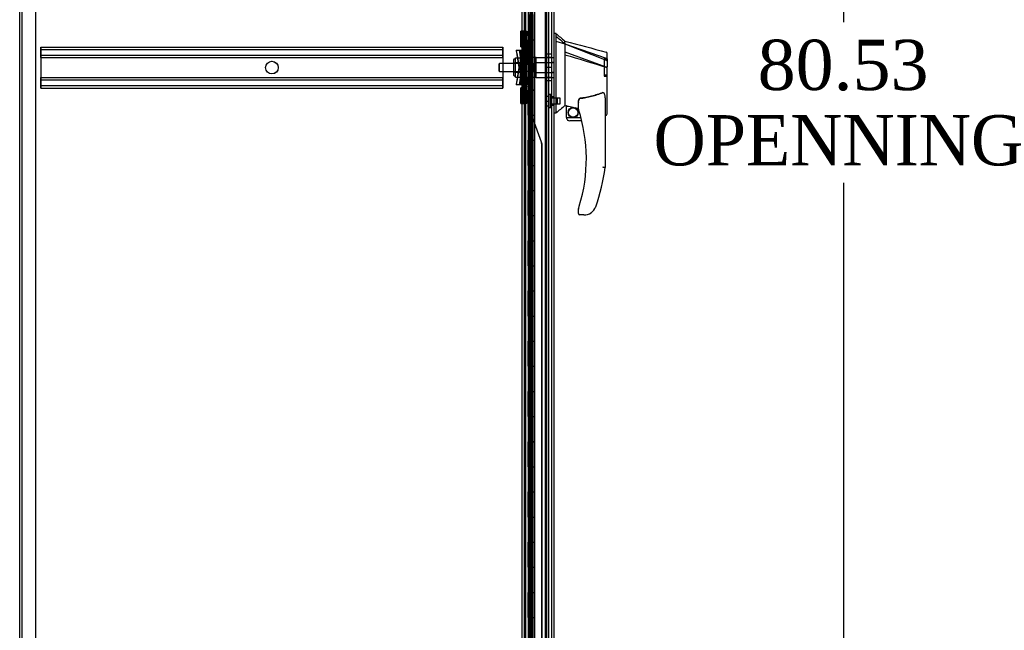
# Model space of a CAD drawing. Header units: inches. Extents: x 1 to 359, y -2 to 239.
# Tile 2 of 53: x 27 to 66, y 82 to 107. Entities that reach past the tile are written whole.
import ezdxf
from ezdxf.enums import TextEntityAlignment as Align
from ezdxf.lldxf.tags import DXFTag

# ---------------------------------------------------------------- set-up
doc = ezdxf.new("R2010")
doc.units = ezdxf.units.IN
doc.header["$MEASUREMENT"] = 0
for name, color, linetype in [('COM53964-3', 7, 'Continuous'), ('COM54746-78', 7, 'Continuous'), ('COM70220', 7, 'Continuous'), ('COM70739-10', 7, 'Continuous'), ('COM70838', 7, 'Continuous'), ('COM70839-6', 7, 'Continuous'), ('COM71195-9', 7, 'Continuous'), ('COM71300-4', 7, 'Continuous'), ('Default', 7, 'Continuous'), ('HAN13068', 7, 'Continuous'), ('HAN13068_NUT', 7, 'Continuous'), ('HAN13068_SCREW', 7, 'Continuous'), ('HAN_NUT', 7, 'Continuous'), ('RVT19000', 7, 'Continuous'), ('SPC87322', 7, 'Continuous')]:
    doc.layers.add(name, color=color, linetype=linetype)
doc.styles.add('SEACAD_Times_New_Roman', font='times.ttf')
tags = doc.linetypes.add('HIDDEN2', pattern=[0.1875, 0.125, -0.0625]).pattern_tags.tags
tags[6:7] = [DXFTag(74, 4), DXFTag(75, 0), DXFTag(340, '0'), DXFTag(46, 0.0), DXFTag(50, 0.0), DXFTag(44, 0.0), DXFTag(45, 0.0)]
tags[4:5] = [DXFTag(74, 4), DXFTag(75, 0), DXFTag(340, '0'), DXFTag(46, 0.0), DXFTag(50, 0.0), DXFTag(44, 0.0), DXFTag(45, 0.0)]
doc.dimstyles.new('HAMMOND_(STH_-_540x360)', dxfattribs={"dimtxt": 2, "dimasz": 2.5, "dimexe": 1, "dimexo": 1, "dimgap": 0.5, "dimtad": 0, "dimtih": 1, "dimtoh": 1, "dimzin": 0, "dimdsep": 46, "dimtxsty": 'SEACAD_Times_New_Roman', "dimblk1": '_SE_FILLED', "dimblk2": '_SE_FILLED', "dimsah": 1, "dimcen": 1, "dimadec": 0, "dimazin": 0, "dimtfac": 0.8, "dimtofl": 0, "dimtmove": 0, "dimatfit": 3, "dimfxl": 1, "dimtolj": 1, "dimtzin": 0, "dimarcsym": 0})

# ---------------------------------------------------------------- blocks, each defined once
blk = doc.blocks.new('SE1')
at = {"layer": 'COM53964-3', "color": 7, "linetype": 'HIDDEN2'}
for p, q in [((27.363, 105.602), (27.363, 105.464)), ((27.363, 105.602), (45.738, 105.602)), ((27.363, 105.507), (45.738, 105.507)), ((27.363, 105.464), (27.363, 104.115)), ((27.364, 105.464), (27.364, 105.602)), ((27.364, 105.326), (27.364, 105.464)), ((45.738, 105.602), (45.738, 105.464)), ((45.739, 105.602), (45.738, 105.602)), ((45.739, 105.507), (45.738, 105.507)), ((45.738, 105.464), (45.738, 104.115)), ((45.739, 105.464), (45.739, 105.602)), ((45.739, 105.326), (45.739, 105.464)), ((27.363, 105.283), (45.738, 105.283)), ((27.363, 105.188), (45.738, 105.188)), ((27.364, 105.188), (27.364, 105.326)), ((27.364, 105.188), (27.364, 104.391)), ((45.739, 105.283), (45.738, 105.283)), ((45.739, 105.188), (45.738, 105.188)), ((45.739, 105.188), (45.739, 105.326)), ((45.739, 105.188), (45.739, 104.391)), ((27.363, 104.391), (45.738, 104.391)), ((27.363, 104.296), (45.738, 104.296)), ((27.364, 104.253), (27.364, 104.391)), ((27.364, 104.115), (27.364, 104.253)), ((45.739, 104.391), (45.738, 104.391)), ((45.739, 104.296), (45.738, 104.296)), ((45.739, 104.253), (45.739, 104.391)), ((45.739, 104.115), (45.739, 104.253)), ((27.363, 104.115), (27.363, 103.977)), ((27.363, 104.072), (45.738, 104.072)), ((27.363, 103.977), (45.738, 103.977)), ((27.364, 103.977), (27.364, 104.115)), ((45.738, 104.115), (45.738, 103.977)), ((45.739, 104.072), (45.738, 104.072)), ((45.739, 103.977), (45.738, 103.977)), ((45.739, 103.977), (45.739, 104.115))]:
    blk.add_line(p, q, dxfattribs=at)
for centre in [(36.55, 104.789), (36.551, 104.789)]:
    blk.add_circle(centre, 0.25, dxfattribs=at)
at = {"layer": 'COM54746-78', "color": 7, "linetype": 'HIDDEN2'}
for p, q in [((46.643, 65.897), (46.643, 143.897)), ((46.829, 143.897), (46.829, 66.897)), ((46.929, 66.897), (46.929, 143.897)), ((47.483, 65.897), (47.483, 143.897)), ((46.744, 106.897), (46.744, 105.897)), ((46.748, 106.897), (46.748, 105.897)), ((46.753, 105.897), (46.753, 106.897)), ((46.762, 106.897), (46.762, 105.898)), ((46.824, 106.897), (46.824, 105.898)), ((46.837, 105.897), (46.837, 106.897)), ((46.879, 105.897), (46.879, 106.897)), ((46.884, 106.897), (46.884, 105.898)), ((46.889, 106.897), (46.889, 105.898)), ((46.934, 105.897), (46.934, 106.897)), ((46.744, 105.897), (46.748, 105.897)), ((46.744, 105.897), (46.744, 104.897)), ((46.762, 105.898), (46.762, 105.897)), ((46.762, 105.896), (46.889, 105.896)), ((46.792, 105.897), (46.792, 104.897)), ((46.824, 105.898), (46.824, 104.897)), ((46.837, 105.897), (46.837, 104.897)), ((46.879, 105.897), (46.879, 104.897)), ((46.884, 104.897), (46.884, 105.898)), ((46.889, 104.897), (46.889, 105.898)), ((46.934, 105.896), (46.889, 105.896)), ((46.934, 104.897), (46.934, 105.898)), ((46.934, 105.896), (46.996, 105.896)), ((46.643, 105.049), (46.581, 105.049)), ((46.581, 104.745), (46.643, 104.745)), ((46.744, 104.897), (46.744, 103.897)), ((46.744, 104.897), (46.748, 104.897)), ((46.748, 104.897), (46.748, 103.897)), ((46.753, 103.897), (46.753, 104.897)), ((46.762, 104.897), (46.762, 103.898)), ((46.824, 104.897), (46.824, 103.898)), ((46.837, 103.897), (46.837, 104.897)), ((46.879, 103.897), (46.879, 104.897)), ((46.884, 104.897), (46.884, 103.898)), ((46.889, 104.897), (46.889, 103.898)), ((46.934, 103.897), (46.934, 104.897)), ((46.744, 103.897), (46.748, 103.897)), ((46.744, 103.897), (46.744, 102.897)), ((46.762, 103.898), (46.762, 103.897)), ((46.762, 103.896), (46.889, 103.896)), ((46.792, 103.897), (46.792, 102.897)), ((46.824, 103.898), (46.824, 102.897)), ((46.837, 103.897), (46.837, 102.897)), ((46.879, 103.897), (46.879, 102.897)), ((46.884, 102.897), (46.884, 103.898)), ((46.889, 102.897), (46.889, 103.898)), ((46.934, 103.896), (46.889, 103.896)), ((46.934, 102.897), (46.934, 103.898)), ((46.934, 103.896), (46.996, 103.896)), ((46.744, 102.897), (46.744, 101.897)), ((46.744, 102.897), (46.748, 102.897)), ((46.748, 102.897), (46.748, 101.897)), ((46.753, 101.897), (46.753, 102.897)), ((46.762, 102.897), (46.762, 101.898)), ((46.824, 102.897), (46.824, 101.898)), ((46.837, 101.897), (46.837, 102.897)), ((46.879, 101.897), (46.879, 102.897)), ((46.884, 102.897), (46.884, 101.898)), ((46.889, 102.897), (46.889, 101.898)), ((46.934, 101.897), (46.934, 102.897)), ((46.744, 101.897), (46.748, 101.897)), ((46.744, 101.897), (46.744, 100.897)), ((46.762, 101.898), (46.762, 101.897)), ((46.762, 101.896), (46.889, 101.896)), ((46.792, 101.897), (46.792, 100.897)), ((46.824, 101.898), (46.824, 100.897)), ((46.837, 101.897), (46.837, 100.897)), ((46.879, 101.897), (46.879, 100.897)), ((46.884, 100.897), (46.884, 101.898)), ((46.889, 100.897), (46.889, 101.898)), ((46.934, 101.896), (46.889, 101.896)), ((46.934, 100.897), (46.934, 101.898)), ((46.934, 101.896), (46.996, 101.896)), ((46.744, 100.897), (46.744, 99.897)), ((46.744, 100.897), (46.748, 100.897)), ((46.748, 100.897), (46.748, 99.897)), ((46.753, 99.897), (46.753, 100.897)), ((46.762, 100.897), (46.762, 99.898)), ((46.824, 100.897), (46.824, 99.898)), ((46.837, 99.897), (46.837, 100.897)), ((46.879, 99.897), (46.879, 100.897)), ((46.884, 100.897), (46.884, 99.898)), ((46.889, 100.897), (46.889, 99.898)), ((46.934, 99.897), (46.934, 100.897)), ((46.744, 99.897), (46.748, 99.897)), ((46.744, 99.897), (46.744, 98.897)), ((46.762, 99.898), (46.762, 99.897)), ((46.762, 99.896), (46.889, 99.896)), ((46.792, 99.897), (46.792, 98.897)), ((46.824, 99.898), (46.824, 98.897)), ((46.837, 99.897), (46.837, 98.897)), ((46.879, 99.897), (46.879, 98.897)), ((46.884, 98.897), (46.884, 99.898)), ((46.889, 98.897), (46.889, 99.898)), ((46.934, 99.896), (46.889, 99.896)), ((46.934, 98.897), (46.934, 99.898)), ((46.934, 99.896), (46.996, 99.896)), ((46.643, 99.049), (46.581, 99.049)), ((46.581, 98.745), (46.643, 98.745)), ((46.744, 98.897), (46.744, 97.897)), ((46.744, 98.897), (46.748, 98.897)), ((46.748, 98.897), (46.748, 97.897)), ((46.753, 97.897), (46.753, 98.897)), ((46.762, 98.897), (46.762, 97.898)), ((46.824, 98.897), (46.824, 97.898)), ((46.837, 97.897), (46.837, 98.897)), ((46.879, 97.897), (46.879, 98.897)), ((46.884, 98.897), (46.884, 97.898)), ((46.889, 98.897), (46.889, 97.898)), ((46.934, 97.897), (46.934, 98.897)), ((46.744, 97.897), (46.748, 97.897)), ((46.744, 97.897), (46.744, 96.897)), ((46.762, 97.898), (46.762, 97.897)), ((46.762, 97.896), (46.889, 97.896)), ((46.792, 97.897), (46.792, 96.897)), ((46.824, 97.898), (46.824, 96.897)), ((46.837, 97.897), (46.837, 96.897)), ((46.879, 97.897), (46.879, 96.897)), ((46.884, 96.897), (46.884, 97.898)), ((46.889, 96.897), (46.889, 97.898)), ((46.934, 97.896), (46.889, 97.896)), ((46.934, 96.897), (46.934, 97.898)), ((46.934, 97.896), (46.996, 97.896)), ((46.744, 96.897), (46.744, 95.897)), ((46.744, 96.897), (46.748, 96.897)), ((46.748, 96.897), (46.748, 95.897)), ((46.753, 95.897), (46.753, 96.897)), ((46.762, 96.897), (46.762, 95.898)), ((46.824, 96.897), (46.824, 95.898)), ((46.837, 95.897), (46.837, 96.897)), ((46.879, 95.897), (46.879, 96.897)), ((46.884, 96.897), (46.884, 95.898)), ((46.889, 96.897), (46.889, 95.898)), ((46.934, 95.897), (46.934, 96.897)), ((46.744, 95.897), (46.748, 95.897)), ((46.744, 95.897), (46.744, 94.897)), ((46.762, 95.898), (46.762, 95.897)), ((46.762, 95.896), (46.889, 95.896)), ((46.792, 95.897), (46.792, 94.897)), ((46.824, 95.898), (46.824, 94.897)), ((46.837, 95.897), (46.837, 94.897)), ((46.879, 95.897), (46.879, 94.897)), ((46.884, 94.897), (46.884, 95.898)), ((46.889, 94.897), (46.889, 95.898)), ((46.934, 95.896), (46.889, 95.896)), ((46.934, 94.897), (46.934, 95.898)), ((46.934, 95.896), (46.996, 95.896)), ((46.744, 94.897), (46.744, 93.897)), ((46.744, 94.897), (46.748, 94.897)), ((46.748, 94.897), (46.748, 93.897)), ((46.753, 93.897), (46.753, 94.897)), ((46.762, 94.897), (46.762, 93.898)), ((46.824, 94.897), (46.824, 93.898)), ((46.837, 93.897), (46.837, 94.897)), ((46.879, 93.897), (46.879, 94.897)), ((46.884, 94.897), (46.884, 93.898)), ((46.889, 94.897), (46.889, 93.898)), ((46.934, 93.897), (46.934, 94.897)), ((46.744, 93.897), (46.748, 93.897)), ((46.744, 93.897), (46.744, 92.897)), ((46.762, 93.898), (46.762, 93.897)), ((46.762, 93.896), (46.889, 93.896)), ((46.792, 93.897), (46.792, 92.897)), ((46.824, 93.898), (46.824, 92.897)), ((46.837, 93.897), (46.837, 92.897)), ((46.879, 93.897), (46.879, 92.897)), ((46.884, 92.897), (46.884, 93.898)), ((46.889, 92.897), (46.889, 93.898)), ((46.934, 93.896), (46.889, 93.896)), ((46.934, 92.897), (46.934, 93.898)), ((46.934, 93.896), (46.996, 93.896)), ((46.643, 93.049), (46.581, 93.049)), ((46.744, 92.897), (46.744, 91.897)), ((46.744, 92.897), (46.748, 92.897)), ((46.748, 92.897), (46.748, 91.897)), ((46.753, 91.897), (46.753, 92.897)), ((46.762, 92.897), (46.762, 91.898)), ((46.824, 92.897), (46.824, 91.898)), ((46.837, 91.897), (46.837, 92.897)), ((46.879, 91.897), (46.879, 92.897)), ((46.884, 92.897), (46.884, 91.898)), ((46.889, 92.897), (46.889, 91.898)), ((46.934, 91.897), (46.934, 92.897)), ((46.581, 92.745), (46.643, 92.745)), ((46.744, 91.897), (46.748, 91.897)), ((46.744, 91.897), (46.744, 90.897)), ((46.762, 91.898), (46.762, 91.897)), ((46.762, 91.896), (46.889, 91.896)), ((46.792, 91.897), (46.792, 90.897)), ((46.824, 91.898), (46.824, 90.897)), ((46.837, 91.897), (46.837, 90.897)), ((46.879, 91.897), (46.879, 90.897)), ((46.884, 90.897), (46.884, 91.898)), ((46.889, 90.897), (46.889, 91.898)), ((46.934, 91.896), (46.889, 91.896)), ((46.934, 90.897), (46.934, 91.898)), ((46.934, 91.896), (46.996, 91.896)), ((46.744, 90.897), (46.744, 89.897)), ((46.744, 90.897), (46.748, 90.897)), ((46.748, 90.897), (46.748, 89.897)), ((46.753, 89.897), (46.753, 90.897)), ((46.762, 90.897), (46.762, 89.898)), ((46.824, 90.897), (46.824, 89.898)), ((46.837, 89.897), (46.837, 90.897)), ((46.879, 89.897), (46.879, 90.897)), ((46.884, 90.897), (46.884, 89.898)), ((46.889, 90.897), (46.889, 89.898)), ((46.934, 89.897), (46.934, 90.897)), ((46.744, 89.897), (46.748, 89.897)), ((46.744, 89.897), (46.744, 88.897)), ((46.762, 89.898), (46.762, 89.897)), ((46.762, 89.896), (46.889, 89.896)), ((46.792, 89.897), (46.792, 88.897)), ((46.824, 89.898), (46.824, 88.897)), ((46.837, 89.897), (46.837, 88.897)), ((46.879, 89.897), (46.879, 88.897)), ((46.884, 88.897), (46.884, 89.898)), ((46.889, 88.897), (46.889, 89.898)), ((46.934, 89.896), (46.889, 89.896)), ((46.934, 88.897), (46.934, 89.898)), ((46.934, 89.896), (46.996, 89.896)), ((46.744, 88.897), (46.744, 87.897)), ((46.744, 88.897), (46.748, 88.897)), ((46.748, 88.897), (46.748, 87.897)), ((46.753, 87.897), (46.753, 88.897)), ((46.762, 88.897), (46.762, 87.898)), ((46.824, 88.897), (46.824, 87.898)), ((46.837, 87.897), (46.837, 88.897)), ((46.879, 87.897), (46.879, 88.897)), ((46.884, 88.897), (46.884, 87.898)), ((46.889, 88.897), (46.889, 87.898)), ((46.934, 87.897), (46.934, 88.897)), ((46.744, 87.897), (46.748, 87.897)), ((46.744, 87.897), (46.744, 86.897)), ((46.762, 87.898), (46.762, 87.897)), ((46.762, 87.896), (46.889, 87.896)), ((46.792, 87.897), (46.792, 86.897)), ((46.824, 87.898), (46.824, 86.897)), ((46.837, 87.897), (46.837, 86.897)), ((46.879, 87.897), (46.879, 86.897)), ((46.884, 86.897), (46.884, 87.898)), ((46.889, 86.897), (46.889, 87.898)), ((46.934, 87.896), (46.889, 87.896)), ((46.934, 86.897), (46.934, 87.898)), ((46.934, 87.896), (46.996, 87.896)), ((46.643, 87.049), (46.581, 87.049)), ((46.581, 86.745), (46.643, 86.745)), ((46.744, 86.897), (46.744, 85.897)), ((46.744, 86.897), (46.748, 86.897)), ((46.748, 86.897), (46.748, 85.897)), ((46.753, 85.897), (46.753, 86.897)), ((46.762, 86.897), (46.762, 85.898)), ((46.824, 86.897), (46.824, 85.898)), ((46.837, 85.897), (46.837, 86.897)), ((46.879, 85.897), (46.879, 86.897)), ((46.884, 86.897), (46.884, 85.898)), ((46.889, 86.897), (46.889, 85.898)), ((46.934, 85.897), (46.934, 86.897)), ((46.744, 85.897), (46.748, 85.897)), ((46.744, 85.897), (46.744, 84.897)), ((46.762, 85.898), (46.762, 85.897)), ((46.762, 85.896), (46.889, 85.896)), ((46.792, 85.897), (46.792, 84.897)), ((46.824, 85.898), (46.824, 84.897)), ((46.837, 85.897), (46.837, 84.897)), ((46.879, 85.897), (46.879, 84.897)), ((46.884, 84.897), (46.884, 85.898)), ((46.889, 84.897), (46.889, 85.898)), ((46.934, 85.896), (46.889, 85.896)), ((46.934, 84.897), (46.934, 85.898)), ((46.934, 85.896), (46.996, 85.896)), ((46.744, 84.897), (46.744, 83.897)), ((46.744, 84.897), (46.748, 84.897)), ((46.748, 84.897), (46.748, 83.897)), ((46.753, 83.897), (46.753, 84.897)), ((46.762, 84.897), (46.762, 83.898)), ((46.824, 84.897), (46.824, 83.898)), ((46.837, 83.897), (46.837, 84.897)), ((46.879, 83.897), (46.879, 84.897)), ((46.884, 84.897), (46.884, 83.898)), ((46.889, 84.897), (46.889, 83.898)), ((46.934, 83.897), (46.934, 84.897)), ((46.744, 83.897), (46.748, 83.897)), ((46.744, 83.897), (46.744, 82.897)), ((46.762, 83.898), (46.762, 83.897)), ((46.762, 83.896), (46.889, 83.896)), ((46.792, 83.897), (46.792, 82.897)), ((46.824, 83.898), (46.824, 82.897)), ((46.837, 83.897), (46.837, 82.897)), ((46.879, 83.897), (46.879, 82.897)), ((46.884, 82.897), (46.884, 83.898)), ((46.889, 82.897), (46.889, 83.898)), ((46.934, 83.896), (46.889, 83.896)), ((46.934, 82.897), (46.934, 83.898)), ((46.934, 83.896), (46.996, 83.896)), ((46.744, 82.897), (46.744, 81.897)), ((46.744, 82.897), (46.748, 82.897)), ((46.748, 82.897), (46.748, 81.897)), ((46.753, 81.897), (46.753, 82.897)), ((46.762, 82.897), (46.762, 81.898)), ((46.824, 82.897), (46.824, 81.898)), ((46.837, 81.897), (46.837, 82.897)), ((46.879, 81.897), (46.879, 82.897)), ((46.884, 82.897), (46.884, 81.898)), ((46.889, 82.897), (46.889, 81.898)), ((46.934, 81.897), (46.934, 82.897))]:
    blk.add_line(p, q, dxfattribs=at)
at = {"layer": 'COM54746-78', "color": 7, "linetype": 'Continuous'}
for p, q in [((46.792, 105.897), (46.792, 106.897)), ((46.996, 105.897), (46.996, 106.897)), ((46.748, 104.897), (46.748, 105.897)), ((46.748, 105.897), (46.792, 105.897)), ((46.753, 105.897), (46.753, 104.897)), ((46.762, 105.898), (46.996, 105.898)), ((46.762, 105.897), (46.762, 104.897)), ((46.792, 105.897), (46.996, 105.897)), ((46.996, 104.897), (46.996, 105.898)), ((46.748, 104.897), (46.792, 104.897)), ((46.792, 104.897), (46.996, 104.897)), ((46.792, 104.897), (46.996, 104.897)), ((46.792, 103.897), (46.792, 104.897)), ((46.996, 103.897), (46.996, 104.897)), ((46.748, 102.897), (46.748, 103.897)), ((46.748, 103.897), (46.792, 103.897)), ((46.753, 103.897), (46.753, 102.897)), ((46.762, 103.898), (46.996, 103.898)), ((46.762, 103.897), (46.762, 102.897)), ((46.792, 103.897), (46.996, 103.897)), ((46.996, 102.897), (46.996, 103.898)), ((46.748, 102.897), (46.792, 102.897)), ((46.792, 102.897), (46.996, 102.897)), ((46.792, 102.897), (46.996, 102.897)), ((46.792, 101.897), (46.792, 102.897)), ((46.996, 101.897), (46.996, 102.897)), ((46.748, 100.897), (46.748, 101.897)), ((46.748, 101.897), (46.792, 101.897)), ((46.753, 101.897), (46.753, 100.897)), ((46.762, 101.898), (46.996, 101.898)), ((46.762, 101.897), (46.762, 100.897)), ((46.792, 101.897), (46.996, 101.897)), ((46.996, 100.897), (46.996, 101.898)), ((46.748, 100.897), (46.792, 100.897)), ((46.792, 100.897), (46.996, 100.897)), ((46.792, 100.897), (46.996, 100.897)), ((46.792, 99.897), (46.792, 100.897)), ((46.996, 99.897), (46.996, 100.897)), ((46.748, 98.897), (46.748, 99.897)), ((46.748, 99.897), (46.792, 99.897)), ((46.753, 99.897), (46.753, 98.897)), ((46.762, 99.898), (46.996, 99.898)), ((46.762, 99.897), (46.762, 98.897)), ((46.792, 99.897), (46.996, 99.897)), ((46.996, 98.897), (46.996, 99.898)), ((46.748, 98.897), (46.792, 98.897)), ((46.792, 98.897), (46.996, 98.897)), ((46.792, 98.897), (46.996, 98.897)), ((46.792, 97.897), (46.792, 98.897)), ((46.996, 97.897), (46.996, 98.897)), ((46.748, 96.897), (46.748, 97.897)), ((46.748, 97.897), (46.792, 97.897)), ((46.753, 97.897), (46.753, 96.897)), ((46.762, 97.898), (46.996, 97.898)), ((46.762, 97.897), (46.762, 96.897)), ((46.792, 97.897), (46.996, 97.897)), ((46.996, 96.897), (46.996, 97.898)), ((46.748, 96.897), (46.792, 96.897)), ((46.792, 96.897), (46.996, 96.897)), ((46.792, 96.897), (46.996, 96.897)), ((46.792, 95.897), (46.792, 96.897)), ((46.996, 95.897), (46.996, 96.897)), ((46.748, 94.897), (46.748, 95.897)), ((46.748, 95.897), (46.792, 95.897)), ((46.753, 95.897), (46.753, 94.897)), ((46.762, 95.898), (46.996, 95.898)), ((46.762, 95.897), (46.762, 94.897)), ((46.792, 95.897), (46.996, 95.897)), ((46.996, 94.897), (46.996, 95.898)), ((46.748, 94.897), (46.792, 94.897)), ((46.792, 94.897), (46.996, 94.897)), ((46.792, 94.897), (46.996, 94.897)), ((46.792, 93.897), (46.792, 94.897)), ((46.996, 93.897), (46.996, 94.897)), ((46.748, 92.897), (46.748, 93.897)), ((46.748, 93.897), (46.792, 93.897)), ((46.753, 93.897), (46.753, 92.897)), ((46.762, 93.898), (46.996, 93.898)), ((46.762, 93.897), (46.762, 92.897)), ((46.792, 93.897), (46.996, 93.897)), ((46.996, 92.897), (46.996, 93.898)), ((46.748, 92.897), (46.792, 92.897)), ((46.792, 92.897), (46.996, 92.897)), ((46.792, 92.897), (46.996, 92.897)), ((46.792, 91.897), (46.792, 92.897)), ((46.996, 91.897), (46.996, 92.897)), ((46.748, 90.897), (46.748, 91.897)), ((46.748, 91.897), (46.792, 91.897)), ((46.753, 91.897), (46.753, 90.897)), ((46.762, 91.898), (46.996, 91.898)), ((46.762, 91.897), (46.762, 90.897)), ((46.792, 91.897), (46.996, 91.897)), ((46.996, 90.897), (46.996, 91.898)), ((46.748, 90.897), (46.792, 90.897)), ((46.792, 90.897), (46.996, 90.897)), ((46.792, 90.897), (46.996, 90.897)), ((46.792, 89.897), (46.792, 90.897)), ((46.996, 89.897), (46.996, 90.897)), ((46.748, 88.897), (46.748, 89.897)), ((46.748, 89.897), (46.792, 89.897)), ((46.753, 89.897), (46.753, 88.897)), ((46.762, 89.898), (46.996, 89.898)), ((46.762, 89.897), (46.762, 88.897)), ((46.792, 89.897), (46.996, 89.897)), ((46.996, 88.897), (46.996, 89.898)), ((46.748, 88.897), (46.792, 88.897)), ((46.792, 88.897), (46.996, 88.897)), ((46.792, 88.897), (46.996, 88.897)), ((46.792, 87.897), (46.792, 88.897)), ((46.996, 87.897), (46.996, 88.897)), ((46.748, 86.897), (46.748, 87.897)), ((46.748, 87.897), (46.792, 87.897)), ((46.753, 87.897), (46.753, 86.897)), ((46.762, 87.898), (46.996, 87.898)), ((46.762, 87.897), (46.762, 86.897)), ((46.792, 87.897), (46.996, 87.897)), ((46.996, 86.897), (46.996, 87.898)), ((46.748, 86.897), (46.792, 86.897)), ((46.792, 86.897), (46.996, 86.897)), ((46.792, 86.897), (46.996, 86.897)), ((46.792, 85.897), (46.792, 86.897)), ((46.996, 85.897), (46.996, 86.897)), ((46.748, 84.897), (46.748, 85.897)), ((46.748, 85.897), (46.792, 85.897)), ((46.753, 85.897), (46.753, 84.897)), ((46.762, 85.898), (46.996, 85.898)), ((46.762, 85.897), (46.762, 84.897)), ((46.792, 85.897), (46.996, 85.897)), ((46.996, 84.897), (46.996, 85.898)), ((46.748, 84.897), (46.792, 84.897)), ((46.792, 84.897), (46.996, 84.897)), ((46.792, 84.897), (46.996, 84.897)), ((46.792, 83.897), (46.792, 84.897)), ((46.996, 83.897), (46.996, 84.897)), ((46.748, 82.897), (46.748, 83.897)), ((46.748, 83.897), (46.792, 83.897)), ((46.753, 83.897), (46.753, 82.897)), ((46.762, 83.898), (46.996, 83.898)), ((46.762, 83.897), (46.762, 82.897)), ((46.792, 83.897), (46.996, 83.897)), ((46.996, 82.897), (46.996, 83.898)), ((46.748, 82.897), (46.792, 82.897)), ((46.792, 82.897), (46.996, 82.897)), ((46.792, 82.897), (46.996, 82.897)), ((46.792, 81.897), (46.792, 82.897)), ((46.996, 81.897), (46.996, 82.897))]:
    blk.add_line(p, q, dxfattribs=at)
at = {"layer": 'COM70220', "color": 7, "linetype": 'HIDDEN2'}
for p, q in [((47.423, 144.391), (47.423, 65.331)), ((47.669, 144.391), (47.669, 65.331)), ((47.671, 144.391), (47.671, 65.331)), ((47.672, 144.391), (47.672, 65.331))]:
    blk.add_line(p, q, dxfattribs=at)
at = {"layer": 'COM70739-10', "color": 7, "linetype": 'HIDDEN2'}
blk.add_line((46.611, 144.098), (46.611, 65.478), dxfattribs=at)
at = {"layer": 'COM70838', "color": 7, "linetype": 'HIDDEN2'}
for p, q in [((46.558, 106.234), (46.683, 106.234)), ((46.558, 106.109), (46.558, 106.234)), ((46.683, 106.117), (46.558, 106.117)), ((46.566, 106.198), (46.566, 106.234)), ((46.566, 106.198), (46.566, 105.512)), ((46.683, 106.234), (46.691, 106.234)), ((46.683, 106.234), (46.683, 106.109)), ((46.691, 106.117), (46.683, 106.117)), ((46.691, 106.234), (46.691, 106.198)), ((46.691, 105.484), (46.691, 106.198)), ((46.558, 103.484), (46.558, 106.109)), ((46.558, 105.727), (46.683, 105.727)), ((46.683, 103.484), (46.683, 106.109)), ((46.683, 105.727), (46.691, 105.727)), ((46.271, 105.484), (46.441, 105.484)), ((46.271, 105.484), (46.371, 104.797)), ((46.297, 105.359), (46.279, 105.484)), ((46.297, 105.359), (46.379, 104.797)), ((46.498, 104.797), (46.398, 105.484)), ((46.405, 105.484), (46.423, 105.359)), ((46.423, 105.359), (46.505, 104.797)), ((46.441, 104.109), (46.441, 105.484)), ((46.441, 105.484), (46.544, 105.484)), ((46.449, 105.484), (46.449, 104.109)), ((46.464, 104.109), (46.464, 105.484)), ((46.472, 105.484), (46.472, 104.109)), ((46.5, 104.109), (46.5, 105.484)), ((46.508, 105.484), (46.508, 104.109)), ((46.683, 105.484), (46.544, 105.484)), ((46.566, 105.512), (46.566, 105.181)), ((46.623, 104.109), (46.623, 105.484)), ((46.625, 104.109), (46.625, 105.484)), ((46.631, 105.484), (46.631, 104.109)), ((46.633, 105.484), (46.633, 104.109)), ((46.683, 105.484), (46.691, 105.484)), ((46.691, 105.484), (46.691, 105.189)), ((46.683, 105.042), (46.558, 105.042)), ((46.691, 105.042), (46.683, 105.042)), ((46.371, 104.797), (46.271, 104.109)), ((46.379, 104.797), (46.297, 104.234)), ((46.398, 104.109), (46.498, 104.797)), ((46.505, 104.797), (46.423, 104.234)), ((46.683, 104.883), (46.558, 104.883)), ((46.558, 104.71), (46.683, 104.71)), ((46.683, 104.552), (46.558, 104.552)), ((46.691, 104.883), (46.683, 104.883)), ((46.683, 104.71), (46.691, 104.71)), ((46.691, 104.552), (46.683, 104.552)), ((46.279, 104.109), (46.297, 104.234)), ((46.423, 104.234), (46.405, 104.109)), ((46.566, 104.413), (46.566, 104.054)), ((46.691, 104.404), (46.691, 104.109)), ((46.441, 104.109), (46.271, 104.109)), ((46.555, 104.109), (46.441, 104.109)), ((46.683, 104.109), (46.555, 104.109)), ((46.683, 103.866), (46.558, 103.866)), ((46.566, 104.054), (46.566, 103.396)), ((46.691, 104.109), (46.683, 104.109)), ((46.691, 103.866), (46.683, 103.866)), ((46.691, 103.396), (46.691, 104.109)), ((46.558, 103.359), (46.558, 103.484)), ((46.558, 103.476), (46.683, 103.476)), ((46.566, 103.359), (46.566, 103.396)), ((46.683, 103.484), (46.683, 103.359)), ((46.683, 103.476), (46.691, 103.476)), ((46.691, 103.396), (46.691, 103.359)), ((46.683, 103.359), (46.558, 103.359)), ((46.691, 103.359), (46.683, 103.359))]:
    blk.add_line(p, q, dxfattribs=at)
for centre, start, end in [((46.441, 105.539), 331.9602, 0), ((46.449, 105.512), 346.4554, 0), ((46.449, 104.054), 0, 28.0398), ((46.441, 104.082), 0, 13.5446)]:
    blk.add_arc(centre, 0.117, start, end, dxfattribs=at)
at = {"layer": 'COM70839-6', "color": 7, "linetype": 'HIDDEN2'}
for p, q in [((46.745, 142.461), (46.745, 105.559)), ((46.753, 142.461), (46.753, 105.559)), ((46.817, 142.461), (46.817, 105.559)), ((46.825, 142.461), (46.825, 105.559)), ((46.831, 106.697), (46.787, 106.697)), ((46.787, 105.647), (46.787, 106.697)), ((46.795, 105.647), (46.795, 106.697)), ((46.831, 105.647), (46.831, 106.697)), ((46.839, 105.647), (46.839, 106.697)), ((46.817, 106.063), (46.745, 106.063)), ((46.745, 105.782), (46.817, 105.782)), ((46.745, 105.547), (46.745, 105.559)), ((46.745, 105.559), (46.817, 105.559)), ((46.817, 105.547), (46.745, 105.547)), ((46.753, 105.547), (46.753, 105.559)), ((46.753, 105.559), (46.825, 105.559)), ((46.825, 105.547), (46.753, 105.547)), ((46.831, 105.647), (46.787, 105.647)), ((46.817, 105.559), (46.817, 105.547)), ((46.825, 105.559), (46.825, 105.547)), ((46.745, 104.046), (46.817, 104.046)), ((46.745, 104.035), (46.745, 104.046)), ((46.745, 104.035), (46.745, 67.132)), ((46.745, 104.035), (46.817, 104.035)), ((46.817, 103.812), (46.745, 103.812)), ((46.753, 104.046), (46.825, 104.046)), ((46.753, 104.035), (46.753, 104.046)), ((46.753, 104.035), (46.753, 67.132)), ((46.753, 104.035), (46.825, 104.035)), ((46.825, 103.812), (46.753, 103.812)), ((46.831, 103.946), (46.787, 103.946)), ((46.787, 103.946), (46.787, 102.896)), ((46.795, 103.946), (46.795, 102.896)), ((46.817, 104.046), (46.817, 104.035)), ((46.817, 104.035), (46.817, 67.132)), ((46.825, 104.046), (46.825, 104.035)), ((46.825, 104.035), (46.825, 67.132)), ((46.831, 103.946), (46.831, 102.896)), ((46.839, 103.946), (46.839, 102.896)), ((46.745, 103.531), (46.817, 103.531)), ((46.753, 103.531), (46.825, 103.531)), ((47.269, 101.817), (46.937, 102.735)), ((47.276, 101.817), (46.944, 102.735)), ((47.276, 101.774), (47.276, 67.132)), ((47.284, 101.774), (47.284, 67.132))]:
    blk.add_line(p, q, dxfattribs=at)
for centre, radius, start, end in [((46.957, 102.889), 0.126, 176.8274, 214.4098), ((46.965, 102.889), 0.126, 176.8274, 214.4098), ((46.915, 102.896), 0.1, 231.6473, 244.8156), ((46.923, 102.896), 0.1, 231.6473, 244.8156), ((46.819, 102.693), 0.125, 19.8633, 64.8156), ((46.827, 102.693), 0.125, 19.8633, 64.8156), ((47.151, 101.774), 0.125, 0, 19.8633), ((47.159, 101.774), 0.125, 0, 19.8633)]:
    blk.add_arc(centre, radius, start, end, dxfattribs=at)
for points, knots in [([(46.787, 105.647), (46.787, 105.645), (46.787, 105.643), (46.787, 105.638), (46.786, 105.636), (46.785, 105.629), (46.784, 105.625), (46.779, 105.612), (46.774, 105.604), (46.763, 105.588), (46.757, 105.581), (46.748, 105.569), (46.745, 105.563), (46.745, 105.559)], [0, 0, 0, 0, 0.0625, 0.0625, 0.125, 0.125, 0.25, 0.25, 0.5, 0.5, 0.75, 0.75, 1, 1, 1, 1]), ([(46.795, 105.647), (46.795, 105.645), (46.795, 105.643), (46.794, 105.638), (46.794, 105.636), (46.793, 105.629), (46.791, 105.625), (46.786, 105.612), (46.781, 105.604), (46.776, 105.596)], [0, 0, 0, 0, 0.0625, 0.0625, 0.125, 0.125, 0.25, 0.25, 0.5, 0.5, 0.5, 0.5]), ([(46.839, 105.647), (46.839, 105.646), (46.839, 105.644), (46.839, 105.639), (46.838, 105.634), (46.838, 105.627), (46.837, 105.618), (46.835, 105.608), (46.832, 105.596), (46.83, 105.585), (46.828, 105.578), (46.827, 105.575)], [0, 0, 0, 0, 0.0348757, 0.069721, 0.1392421, 0.2083959, 0.2769582, 0.4115868, 0.5418055, 0.6664421, 0.7845851, 0.7845851, 0.7845851, 0.7845851]), ([(46.745, 104.035), (46.745, 104.03), (46.748, 104.025), (46.757, 104.013), (46.763, 104.006), (46.774, 103.99), (46.779, 103.982), (46.784, 103.969), (46.785, 103.964), (46.786, 103.958), (46.787, 103.955), (46.787, 103.951), (46.787, 103.949), (46.787, 103.946)], [0, 0, 0, 0, 0.25, 0.25, 0.5, 0.5, 0.75, 0.75, 0.875, 0.875, 0.9375, 0.9375, 1, 1, 1, 1]), ([(46.776, 103.998), (46.781, 103.99), (46.786, 103.982), (46.791, 103.969), (46.793, 103.964), (46.794, 103.958), (46.794, 103.955), (46.795, 103.951), (46.795, 103.949), (46.795, 103.946)], [0.5, 0.5, 0.5, 0.5, 0.75, 0.75, 0.875, 0.875, 0.9375, 0.9375, 1, 1, 1, 1]), ([(46.817, 104.035), (46.817, 104.034), (46.817, 104.033), (46.817, 104.031), (46.818, 104.027), (46.819, 104.023), (46.82, 104.017), (46.822, 104.009), (46.825, 103.998), (46.828, 103.986), (46.829, 103.975), (46.83, 103.966), (46.831, 103.96), (46.831, 103.954), (46.831, 103.95), (46.831, 103.947), (46.831, 103.946)], [0, 0, 0, 0, 0.025534, 0.051261, 0.104079, 0.158896, 0.215392, 0.333547, 0.458183, 0.588403, 0.72303, 0.791597, 0.86075, 0.930266, 0.965117, 1, 1, 1, 1]), ([(46.827, 104.019), (46.828, 104.016), (46.83, 104.009), (46.832, 103.998), (46.835, 103.986), (46.837, 103.975), (46.838, 103.966), (46.838, 103.96), (46.839, 103.954), (46.839, 103.95), (46.839, 103.947), (46.839, 103.946)], [0.2153921, 0.2153921, 0.2153921, 0.2153921, 0.3335469, 0.4581831, 0.5884025, 0.7230302, 0.7915966, 0.8607499, 0.9302657, 0.9651167, 1, 1, 1, 1]), ([(46.853, 102.818), (46.852, 102.819), (46.849, 102.82), (46.844, 102.822), (46.835, 102.826), (46.82, 102.836), (46.806, 102.848), (46.796, 102.863), (46.791, 102.874), (46.788, 102.883), (46.788, 102.891), (46.787, 102.894), (46.787, 102.896)], [0, 0, 0, 0, 0.046761, 0.078989, 0.156051, 0.302551, 0.565706, 0.683753, 0.793954, 0.898513, 0.94939, 1, 1, 1, 1]), ([(46.861, 102.818), (46.859, 102.819), (46.856, 102.82), (46.851, 102.822), (46.843, 102.826), (46.827, 102.836), (46.813, 102.848), (46.803, 102.863), (46.798, 102.874), (46.796, 102.883), (46.795, 102.891), (46.795, 102.894), (46.795, 102.896)], [0, 0, 0, 0, 0.046761, 0.078989, 0.156051, 0.302551, 0.565706, 0.683753, 0.793954, 0.898513, 0.94939, 1, 1, 1, 1])]:
    blk.add_open_spline(points, degree=3, knots=knots, dxfattribs=at)
at = {"layer": 'COM71195-9', "color": 7, "linetype": 'Continuous'}
for p, q in [((46.998, 145.068), (46.998, 64.726)), ((47.768, 144.973), (47.768, 64.821))]:
    blk.add_line(p, q, dxfattribs=at)
at = {"layer": 'COM71195-9', "color": 7, "linetype": 'HIDDEN2'}
for p, q in [((47.673, 144.973), (47.673, 64.821)), ((46.893, 65.038), (46.893, 144.538)), ((47.768, 104.995), (47.673, 104.995)), ((47.768, 104.598), (47.673, 104.598)), ((47.768, 103.626), (47.673, 103.626)), ((47.673, 103.292), (47.768, 103.292))]:
    blk.add_line(p, q, dxfattribs=at)
at = {"layer": 'COM71300-4', "color": 7, "linetype": 'Continuous'}
for p, q in [((26.521, 57.853), (26.521, 147.723)), ((46.581, 144.443), (46.581, 65.133))]:
    blk.add_line(p, q, dxfattribs=at)
at = {"layer": 'COM71300-4', "color": 7, "linetype": 'HIDDEN2'}
for p, q in [((26.616, 57.853), (26.616, 147.723)), ((27.146, 147.723), (27.146, 57.853)), ((46.486, 144.443), (46.486, 65.133)), ((47.548, 144.443), (47.548, 65.133))]:
    blk.add_line(p, q, dxfattribs=at)
at = {"layer": 'HAN13068', "color": 7, "linetype": 'Continuous'}
for p, q in [((47.851, 106.147), (47.768, 106.147)), ((47.848, 106.147), (47.848, 105.985)), ((47.848, 105.985), (47.848, 105.899)), ((47.848, 105.899), (47.848, 105.84)), ((47.848, 105.84), (48.203, 105.735)), ((47.848, 105.84), (47.848, 103.409)), ((48.203, 105.775), (48.203, 105.847)), ((48.203, 105.775), (48.203, 105.749)), ((48.203, 105.749), (48.203, 105.735)), ((48.203, 105.735), (48.203, 105.303)), ((48.203, 105.735), (49.841, 105.163)), ((49.883, 105.129), (49.883, 105.351)), ((48.203, 105.303), (48.203, 103.806)), ((49.883, 105.129), (49.883, 104.816)), ((49.827, 104.813), (49.829, 104.813)), ((49.883, 102.947), (49.883, 104.816)), ((48.203, 103.806), (48.203, 103.536)), ((47.848, 103.409), (47.848, 103.124)), ((48.203, 103.536), (48.203, 103.323)), ((48.743, 103.14), (48.743, 103.414)), ((49.803, 103.486), (49.803, 100.814)), ((47.848, 103.124), (47.848, 102.977)), ((48.203, 103.323), (48.203, 103.296)), ((48.203, 103.296), (48.203, 103.279)), ((48.203, 103.279), (48.203, 103.277)), ((48.203, 103.277), (48.268, 103.261)), ((48.268, 102.797), (48.268, 103.263)), ((47.848, 102.977), (47.768, 102.977)), ((48.268, 102.797), (48.841, 102.797)), ((48.873, 102.672), (48.393, 102.672)), ((49.803, 102.89), (49.808, 102.889)), ((48.743, 98.982), (48.743, 99.16)), ((48.958, 98.922), (48.803, 98.922)), ((49.241, 99.01), (49.24, 99.012))]:
    blk.add_line(p, q, dxfattribs=at)
at = {"layer": 'HAN13068', "color": 7, "linetype": 'HIDDEN2'}
for p, q in [((48.203, 105.735), (49.838, 105.079)), ((48.203, 105.421), (49.827, 104.818)), ((45.606, 104.957), (45.576, 104.927)), ((45.606, 104.637), (45.606, 104.957)), ((46.566, 104.957), (45.606, 104.957)), ((46.941, 104.957), (47.066, 104.957)), ((46.941, 104.797), (46.941, 104.957)), ((47.066, 104.996), (47.066, 105.192)), ((47.066, 105.192), (47.768, 105.192)), ((47.066, 104.597), (47.066, 104.996)), ((47.066, 104.996), (47.768, 104.996)), ((49.758, 105.147), (49.758, 104.447)), ((49.883, 105.147), (49.758, 105.147)), ((49.883, 105.097), (49.758, 105.097)), ((45.576, 104.927), (45.576, 104.667)), ((45.576, 104.667), (45.606, 104.637)), ((45.606, 104.637), (46.566, 104.637)), ((46.941, 104.637), (46.941, 104.797)), ((46.941, 104.637), (47.066, 104.637)), ((47.066, 104.401), (47.066, 104.597)), ((47.066, 104.597), (47.768, 104.597)), ((49.829, 104.817), (49.827, 104.818)), ((47.066, 104.401), (47.768, 104.401)), ((49.758, 104.497), (49.883, 104.497)), ((49.758, 104.447), (49.883, 104.447)), ((47.768, 103.621), (47.643, 103.621)), ((47.893, 103.575), (47.643, 103.575)), ((47.893, 103.575), (47.893, 103.342)), ((47.643, 103.342), (47.893, 103.342)), ((47.643, 103.296), (47.768, 103.296)), ((48.532, 103.203), (48.298, 103.258)), ((48.743, 103.154), (48.615, 103.184)), ((49.802, 102.89), (49.803, 102.89))]:
    blk.add_line(p, q, dxfattribs=at)
at = {"layer": 'HAN13068', "color": 7, "linetype": 'Continuous'}
for radius in [0.202, 0.188]:
    blk.add_circle((48.529, 103.001), radius, dxfattribs=at)
for centre, radius, start, end in [((64.232, 125.175), 25.11, 229.2701, 230.3306), ((354.123, 1244.53), 1179.062, 254.961927, 255.044825), ((49.823, 105.351), 0.06, 0, 73.9026), ((84.614, 59.83), 56.686, 129.9653, 130.4351), ((48.803, 103.14), 0.06, 180, 197.895), ((42.639, 101.15), 6.417, 342.9898, 17.895), ((48.393, 102.797), 0.125, 180, 193.8865), ((48.393, 102.797), 0.125, 193.8865, 229.4642), ((48.393, 102.797), 0.125, 229.4642, 270), ((42.462, 101.749), 7.4, 340.2854, 352.739), ((48.803, 99.16), 0.06, 162.105, 180), ((48.958, 99.422), 0.5, 304.5623, 340.2854), ((48.803, 98.982), 0.06, 180, 270), ((48.958, 99.422), 0.5, 270, 304.5623)]:
    blk.add_arc(centre, radius, start, end, dxfattribs=at)
at = {"layer": 'HAN13068', "color": 7, "linetype": 'HIDDEN2'}
for centre, radius, start, end in [((49.823, 105.351), 0.06, 359.9815, 359.9998), ((49.838, 105.178), 0.361, 268.4768, 277.0935)]:
    blk.add_arc(centre, radius, start, end, dxfattribs=at)
at = {"layer": 'HAN13068', "color": 7, "linetype": 'Continuous'}
blk.add_ellipse((49.823, 102.947), major_axis=(-0.06, 0), ratio=0.999979, start_param=1.333204, end_param=3.141717, dxfattribs=at)
at = {"layer": 'HAN13068', "color": 7, "linetype": 'HIDDEN2'}
blk.add_ellipse((49.823, 102.947), major_axis=(-0.06, 0), ratio=0.999979, start_param=3.141717, end_param=3.145677, dxfattribs=at)
blk.add_open_spline([(47.848, 106.045), (47.966, 105.941), (48.084, 105.838), (48.203, 105.735)], degree=3, dxfattribs=at)
at = {"layer": 'HAN13068', "color": 7, "linetype": 'Continuous'}
for points in [[(48.203, 105.303), (48.744, 105.14), (49.286, 104.977), (49.827, 104.813)], [(48.298, 103.26), (48.446, 103.227), (48.594, 103.195), (48.743, 103.162)]]:
    blk.add_open_spline(points, degree=3, dxfattribs=at)
at = {"layer": 'HAN13068', "color": 7, "linetype": 'HIDDEN2'}
for points, knots in [([(49.838, 105.079), (49.851, 105.077), (49.862, 105.074), (49.878, 105.065), (49.883, 105.059), (49.883, 105.054)], [0, 0, 0, 0, 0.5, 0.5, 1, 1, 1, 1]), ([(48.803, 103.559), (48.881, 103.569), (48.958, 103.582), (49.113, 103.611), (49.19, 103.629), (49.342, 103.668), (49.417, 103.69), (49.566, 103.74), (49.64, 103.767), (49.713, 103.797)], [0, 0, 0, 0, 0.25, 0.25, 0.5, 0.5, 0.75, 0.75, 1, 1, 1, 1]), ([(48.743, 103.426), (48.743, 103.426), (48.743, 103.426), (48.743, 103.418), (48.743, 103.411), (48.743, 103.404)], [0.8684678, 0.8684678, 0.8684678, 0.8684678, 0.875, 0.875, 1, 1, 1, 1]), ([(48.803, 103.559), (48.799, 103.558), (48.795, 103.557), (48.789, 103.552), (48.786, 103.55), (48.778, 103.542), (48.774, 103.536), (48.766, 103.523), (48.763, 103.516), (48.758, 103.502), (48.756, 103.496), (48.753, 103.487), (48.753, 103.485), (48.752, 103.483)], [0, 0, 0, 0, 0.0625, 0.0625, 0.125, 0.125, 0.25, 0.25, 0.375, 0.375, 0.5, 0.5, 0.536418, 0.536418, 0.536418, 0.536418]), ([(48.298, 103.258), (48.294, 103.259), (48.29, 103.26), (48.283, 103.261), (48.279, 103.261), (48.271, 103.262), (48.268, 103.263), (48.268, 103.262)], [0, 0, 0, 0, 0.25, 0.25, 0.5, 0.5, 1, 1, 1, 1]), ([(48.849, 102.767), (48.848, 102.771), (48.847, 102.775), (48.845, 102.782), (48.844, 102.785), (48.842, 102.793), (48.841, 102.797), (48.841, 102.797)], [0, 0, 0, 0, 0.25, 0.25, 0.5, 0.5, 1, 1, 1, 1])]:
    blk.add_open_spline(points, degree=3, knots=knots, dxfattribs=at)
at = {"layer": 'HAN13068', "color": 7, "linetype": 'Continuous'}
for points, knots in [([(49.841, 105.163), (49.853, 105.161), (49.864, 105.156), (49.878, 105.144), (49.883, 105.136), (49.883, 105.129)], [0, 0, 0, 0, 0.5, 0.5, 1, 1, 1, 1]), ([(49.829, 104.813), (49.836, 104.813), (49.843, 104.813), (49.856, 104.814), (49.862, 104.814), (49.87, 104.814), (49.872, 104.814), (49.876, 104.814), (49.877, 104.815), (49.88, 104.815), (49.881, 104.815), (49.882, 104.815), (49.883, 104.815), (49.883, 104.816)], [0, 0, 0, 0, 0.25, 0.25, 0.5, 0.5, 0.625, 0.625, 0.75, 0.75, 0.875, 0.875, 1, 1, 1, 1]), ([(49.713, 103.798), (49.64, 103.769), (49.566, 103.742), (49.416, 103.694), (49.341, 103.673), (49.112, 103.616), (48.958, 103.587), (48.803, 103.566)], [0, 0, 0, 0, 0.25, 0.25, 0.5, 0.5, 1, 1, 1, 1]), ([(49.713, 103.798), (49.714, 103.798), (49.716, 103.799), (49.72, 103.799), (49.722, 103.799), (49.727, 103.799), (49.731, 103.797), (49.737, 103.793), (49.74, 103.791), (49.745, 103.786), (49.747, 103.783), (49.754, 103.774), (49.757, 103.767), (49.763, 103.754), (49.766, 103.747), (49.773, 103.727), (49.777, 103.713), (49.784, 103.685), (49.787, 103.671), (49.794, 103.628), (49.797, 103.6), (49.802, 103.543), (49.803, 103.515), (49.803, 103.486)], [0, 0, 0, 0, 0.015625, 0.015625, 0.03125, 0.03125, 0.0625, 0.0625, 0.09375, 0.09375, 0.125, 0.125, 0.1875, 0.1875, 0.25, 0.25, 0.375, 0.375, 0.5, 0.5, 0.75, 0.75, 1, 1, 1, 1]), ([(48.743, 103.414), (48.743, 103.421), (48.743, 103.428), (48.744, 103.442), (48.745, 103.449), (48.748, 103.469), (48.75, 103.483), (48.758, 103.51), (48.763, 103.524), (48.774, 103.543), (48.778, 103.549), (48.786, 103.557), (48.789, 103.56), (48.795, 103.564), (48.799, 103.565), (48.803, 103.566)], [0, 0, 0, 0, 0.125, 0.125, 0.25, 0.25, 0.5, 0.5, 0.75, 0.75, 0.875, 0.875, 0.9375, 0.9375, 1, 1, 1, 1]), ([(48.268, 103.263), (48.268, 103.263), (48.268, 103.263), (48.271, 103.263), (48.274, 103.263), (48.282, 103.263), (48.29, 103.261), (48.298, 103.26)], [0, 0, 0, 0, 0.25, 0.25, 0.5, 0.5, 1, 1, 1, 1]), ([(49.803, 100.814), (49.803, 100.814), (49.802, 100.814), (49.8, 100.814), (49.798, 100.814), (49.793, 100.815), (49.791, 100.815), (49.784, 100.815), (49.78, 100.815), (49.768, 100.816), (49.758, 100.817), (49.742, 100.818), (49.736, 100.818), (49.724, 100.819), (49.718, 100.819), (49.713, 100.82)], [0, 0, 0, 0, 0.125, 0.125, 0.25, 0.25, 0.375, 0.375, 0.5, 0.5, 0.75, 0.75, 0.875, 0.875, 1, 1, 1, 1]), ([(48.746, 99.178), (48.746, 99.178), (48.746, 99.179), (48.747, 99.182), (48.747, 99.183), (48.749, 99.189), (48.75, 99.193), (48.754, 99.204), (48.757, 99.213), (48.765, 99.238), (48.77, 99.256), (48.775, 99.273)], [0, 0, 0, 0, 0.0625, 0.0625, 0.125, 0.125, 0.25, 0.25, 0.5, 0.5, 1, 1, 1, 1])]:
    blk.add_open_spline(points, degree=3, knots=knots, dxfattribs=at)
at = {"layer": 'HAN13068_NUT', "color": 7, "linetype": 'HIDDEN2'}
for p, q in [((46.161, 105.099), (46.161, 104.494)), ((46.566, 104.972), (46.161, 104.972)), ((46.241, 105.129), (46.191, 105.129)), ((46.241, 105.181), (46.566, 105.181)), ((46.241, 105.085), (46.241, 105.181)), ((46.241, 104.989), (46.241, 105.085)), ((46.241, 104.989), (46.566, 104.989)), ((46.241, 104.797), (46.241, 104.989)), ((46.566, 104.989), (46.566, 105.181)), ((46.566, 104.605), (46.566, 104.989)), ((46.161, 104.622), (46.566, 104.622)), ((46.241, 104.605), (46.241, 104.797)), ((46.241, 104.605), (46.566, 104.605)), ((46.241, 104.509), (46.241, 104.605)), ((46.566, 104.413), (46.566, 104.605)), ((46.191, 104.464), (46.241, 104.464)), ((46.241, 104.413), (46.241, 104.509)), ((46.241, 104.413), (46.566, 104.413))]:
    blk.add_line(p, q, dxfattribs=at)
for centre, start, end in [((46.191, 105.099), 90, 180), ((46.191, 104.494), 180, 270)]:
    blk.add_arc(centre, 0.03, start, end, dxfattribs=at)
at = {"layer": 'HAN13068_SCREW', "color": 7, "linetype": 'HIDDEN2'}
for p, q in [((47.436, 103.651), (47.573, 103.651)), ((47.436, 103.651), (47.436, 103.459)), ((47.436, 103.459), (47.573, 103.459)), ((47.436, 103.459), (47.436, 103.266)), ((47.573, 103.196), (47.573, 103.721)), ((47.643, 103.721), (47.573, 103.721)), ((47.643, 103.196), (47.643, 103.721)), ((48.018, 103.575), (47.643, 103.575)), ((48.018, 103.343), (48.018, 103.575)), ((47.436, 103.266), (47.573, 103.266)), ((47.573, 103.196), (47.643, 103.196)), ((47.643, 103.343), (48.018, 103.343))]:
    blk.add_line(p, q, dxfattribs=at)
at = {"layer": 'HAN_NUT', "color": 7, "linetype": 'HIDDEN2'}
for p, q in [((47.458, 105.327), (47.458, 104.797)), ((47.673, 105.327), (47.458, 105.327)), ((47.673, 105.189), (47.458, 105.189)), ((47.458, 104.797), (47.458, 104.267)), ((47.673, 104.797), (47.458, 104.797)), ((47.458, 104.404), (47.673, 104.404)), ((47.673, 104.267), (47.458, 104.267))]:
    blk.add_line(p, q, dxfattribs=at)
at = {"layer": 'RVT19000', "color": 7, "linetype": 'HIDDEN2'}
for p, q in [((46.445, 106.235), (46.445, 105.61)), ((46.558, 106.235), (46.445, 106.235)), ((46.453, 105.61), (46.453, 106.235)), ((46.566, 106.235), (46.558, 106.235)), ((46.558, 106.235), (46.558, 106.234)), ((46.683, 106.117), (46.558, 106.117)), ((46.566, 106.234), (46.566, 106.235)), ((46.691, 106.117), (46.683, 106.117)), ((46.558, 105.727), (46.683, 105.727)), ((46.895, 106.063), (46.683, 106.063)), ((46.683, 105.782), (46.895, 105.782)), ((46.683, 105.727), (46.691, 105.727)), ((46.903, 106.063), (46.895, 106.063)), ((46.895, 106.063), (46.895, 105.782)), ((46.895, 105.782), (46.903, 105.782)), ((46.903, 105.782), (46.903, 106.063)), ((46.445, 105.61), (46.558, 105.61)), ((46.558, 105.61), (46.566, 105.61)), ((46.445, 103.984), (46.445, 103.359)), ((46.558, 103.984), (46.445, 103.984)), ((46.453, 103.359), (46.453, 103.984)), ((46.566, 103.984), (46.558, 103.984)), ((46.683, 103.866), (46.558, 103.866)), ((46.691, 103.866), (46.683, 103.866)), ((46.895, 103.812), (46.683, 103.812)), ((46.903, 103.812), (46.895, 103.812)), ((46.895, 103.812), (46.895, 103.531)), ((46.903, 103.531), (46.903, 103.812)), ((46.558, 103.476), (46.683, 103.476)), ((46.683, 103.531), (46.895, 103.531)), ((46.683, 103.476), (46.691, 103.476)), ((46.895, 103.531), (46.903, 103.531)), ((46.445, 103.359), (46.558, 103.359)), ((46.558, 103.359), (46.566, 103.359)), ((46.558, 103.359), (46.558, 103.359)), ((46.566, 103.359), (46.566, 103.359))]:
    blk.add_line(p, q, dxfattribs=at)
at = {"layer": 'SPC87322', "color": 7, "linetype": 'HIDDEN2'}
for p, q in [((46.566, 105.034), (46.691, 105.034)), ((46.566, 105.024), (46.691, 105.024)), ((46.941, 104.957), (46.566, 104.957)), ((46.691, 104.404), (46.691, 105.189)), ((47.066, 105.189), (46.691, 105.189)), ((46.941, 104.637), (46.566, 104.637)), ((46.566, 104.569), (46.691, 104.569)), ((46.566, 104.559), (46.691, 104.559)), ((46.691, 104.404), (47.066, 104.404))]:
    blk.add_line(p, q, dxfattribs=at)
blk = doc.blocks.new('DMBLK160')
at = {"layer": 'Default', "linetype": 'Continuous', "transparency": 16777216}
for points in [[(59.697, 142.663), (59.28, 145.163), (58.864, 142.663)], [(59.697, 67.131), (58.864, 67.131), (59.28, 64.631)]]:
    blk.add_hatch(color=7, dxfattribs=at).paths.add_polyline_path(points)
at = {"layer": 'Default', "color": 7, "linetype": 'Continuous', "transparency": 16777216}
for p, q in [((48.235, 145.163), (60.28, 145.163)), ((59.28, 145.163), (59.28, 106.597)), ((59.28, 100.197), (59.28, 64.631)), ((48.578, 64.631), (60.28, 64.631))]:
    blk.add_line(p, q, dxfattribs=at)
at = {"layer": 'Default', "color": 7, "linetype": 'Continuous', "transparency": 16777216, "style": 'SEACAD_Times_New_Roman'}
for s, p in [('80.53', (55.868, 105.897)), ('OPENNING', (51.721, 102.897))]:
    blk.add_text(s, height=2, dxfattribs=at).set_placement(p, align=Align.TOP_LEFT)
blk = doc.blocks.new('_SE_FILLED')
at = {"color": 0}
blk.add_line((0, 0), (-1, 0), dxfattribs=at)
blk.add_solid([(0, 0), (-1, -0.1665), (-1, 0.1665), (0, 0)], dxfattribs=at)

msp = doc.modelspace()

# ---------------------------------------------------------------- block references
at = {"layer": 'Default'}
msp.add_blockref('SE1', (0, 0), dxfattribs=at)

# ---------------------------------------------------------------- dimensions: what is measured, and where the dimension line sits
at = {"layer": 'Default', "color": 7, "linetype": 'Continuous'}
dim = msp.add_linear_dim(base=(59.28, 145.163), p1=(47.235, 145.163), p2=(46.893, 64.631), angle=269.7563, text='\\A1;<>\\POPENNING', dimstyle='HAMMOND_(STH_-_540x360)', dxfattribs=at)
dim.commit()
dim.dimension.update_dxf_attribs({"geometry": 'DMBLK160', "text_midpoint": (59.28, 104.897), "dimtype": 161})

doc.saveas('drawing.dxf')
